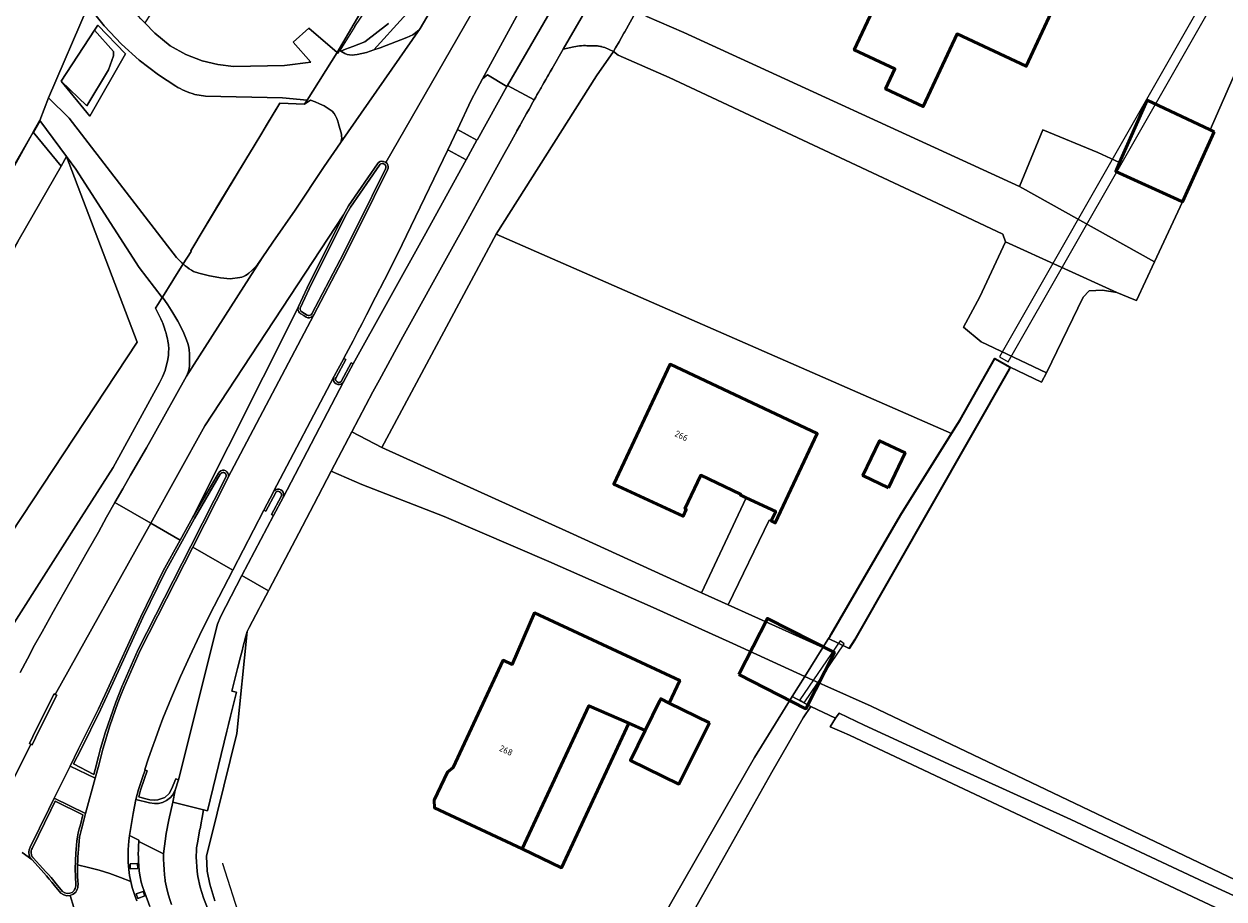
# Model space of a CAD drawing. Header units: metres. Extents: x 113441 to 115918, y 474822 to 477887.
# Tile 20 of 145: x 114869 to 114987, y 475317 to 475403. Entities that reach past the tile are written whole.
import ezdxf
from ezdxf.enums import TextEntityAlignment as Align

# ---------------------------------------------------------------- set-up
doc = ezdxf.new("R2010")
doc.units = ezdxf.units.M
for name, color, linetype, lineweight in [('B-WE-GK-BESCHOEIING-G', 252, 'GK-BESCHOEIING', 35), ('B-WE-GR-GRAS-GV', 252, 'Continuous', 13), ('B-WE-GR-GROENVOORZIENING-GV', 252, 'Continuous', 18), ('B-WE-IE-TERREINAFSCHEIDING_KUNSTMATIG_HEKWERK-G', 252, 'IE-TERREINAFSCHEIDING-KUNSTMATIG', 18), ('B-WE-IE-TERREINAFSCHEIDING_KUNSTMATIG_HEKWERK_RASTER-G', 252, 'IE-TERREINAFSCHEIDING-KUNSTMATIG', 18), ('B-WE-KW-KUNSTWERK_DUIKER-GV', 252, 'Continuous', 18), ('B-WE-OG-BEBOUWING-GV', 7, 'Continuous', 50), ('B-WE-OG-BEBOUWING-T18', 7, 'Continuous', 50), ('B-WE-OG-BEBOUWING_LUIFEL-GV', 7, 'Continuous', 50), ('B-WE-OG-BEBOUWING_OVERBOUWING-GV', 7, 'Continuous', 50), ('B-WE-OG-TERREIN_ERF-GV', 252, 'Continuous', 18), ('B-WE-OG-WATER-GV', 252, 'Continuous', 18), ('B-WE-OG-WATER_SLOOT-GV', 252, 'Continuous', 18), ('B-WE-OG-WEG-GV', 252, 'Continuous', 18), ('B-WE-VH-VERHARDING_ASFALT-GV', 252, 'Continuous', 18), ('B-WE-VH-VERHARDING_BEDRIJFSVLOERPLAAT-GV', 252, 'Continuous', 18), ('B-WE-VH-VERHARDING_BETON-GV', 252, 'Continuous', 18), ('B-WE-VH-VERHARDING_BETONSTRAATSTEEN-GV', 252, 'Continuous', 18), ('B-WE-VH-VERHARDING_GESLOTEN-GV', 252, 'Continuous', 18), ('B-WE-VH-VERHARDING_TEGEL-GV', 252, 'Continuous', 18)]:
    doc.layers.add(name, color=color, linetype=linetype, lineweight=lineweight)
doc.styles.add('NLCS-ISO-ANNOTATIEF-T18', font='NLCS-ISO.ttf', dxfattribs={"height": 1.8})
doc.linetypes.add('GK-BESCHOEIING', pattern='A,30,-5,[1,NLCS.SHX,S=1,R=0,X=0,Y=0],-5', length=40)
doc.linetypes.add('IE-TERREINAFSCHEIDING-KUNSTMATIG', pattern='A,4,[82,NLCS.SHX,S=0.75,R=90,X=0,Y=0],4,-2', length=10)

msp = doc.modelspace()

# ---------------------------------------------------------------- linework, layer by layer
at = {"layer": 'B-WE-GK-BESCHOEIING-G', "ltscale": 0.5, "flags": 128}
for points in [[(114870.412, 475393.277), (114869.748, 475392.128)], [(114947.936, 475342.378), (114948.085, 475342.618), (114948.214, 475342.839), (114954.998, 475354.508), (114960.021, 475362.504), (114960.881, 475363.873), (114964.282, 475369.879), (114965.78, 475369.029), (114965.676, 475368.846), (114950.505, 475342.193), (114949.976, 475341.398)]]:
    msp.add_lwpolyline(points, dxfattribs=at)
at = {"layer": 'B-WE-GR-GRAS-GV'}
for points in [[(114914.819, 475425.884), (114914.063, 475429.997), (114907.617, 475436.86), (114903.633, 475441.405), (114903.154, 475441.783), (114902.72, 475442.27), (114901.141, 475440.201), (114899.804, 475431.084), (114891.48, 475421.584), (114889.198, 475418.979), (114889.035, 475415.447), (114881.846, 475404.578), (114880.718, 475402.872), (114881.705, 475401.863), (114883.23, 475400.62), (114884.747, 475399.763), (114886.37, 475399.13), (114887.893, 475398.769), (114889.45, 475398.6), (114894.454, 475398.671), (114897.064, 475399.017), (114895.324, 475400.995), (114896.855, 475402.367), (114899.651, 475399.956)], [(114875.333, 475393.718), (114872.517, 475397.137), (114875.789, 475402.15), (114876.119, 475402.655), (114878.819, 475399.818)], [(114965.331, 475381.37), (114965.064, 475382.108), (114957.504, 475385.683), (114932.264, 475397.492), (114927.247, 475399.716), (114926.807, 475400.061), (114925.144, 475397.666), (114915.276, 475382.125), (114960.021, 475362.504), (114960.881, 475363.873), (114964.282, 475369.879), (114965.78, 475369.029), (114968.864, 475367.58), (114969.352, 475368.469), (114962.935, 475371.529), (114961.207, 475372.955), (114962.812, 475375.966)], [(114879.968, 475371.505), (114873.032, 475389.74), (114872.496, 475388.805), (114868.377, 475381.621), (114860.214, 475366.401), (114849.843, 475347.495), (114848.345, 475344.765), (114847.303, 475342.589), (114844.391, 475337.902), (114848.747, 475338.777), (114854.149, 475340.206), (114859.031, 475341.999), (114861.363, 475343.161), (114866.577, 475351.177)]]:
    msp.add_lwpolyline(points, close=True, dxfattribs=at)
for points in [[(114883.766, 475396.668), (114882.06, 475397.78), (114880.177, 475399.198), (114878.43, 475400.78), (114876.738, 475402.597), (114875.164, 475404.557), (114871.265, 475395.508), (114873.282, 475393.518), (114883.847, 475379.827)], [(114884.508, 475379.192), (114885.275, 475380.419), (114885.24, 475380.481), (114885.434, 475380.802), (114887.295, 475383.881), (114888.215, 475385.405), (114891.465, 475390.782), (114892.222, 475392.035), (114892.703, 475392.831), (114894.005, 475394.985), (114896.434, 475394.894), (114896.683, 475395.285)], [(114896.683, 475395.285), (114894.259, 475395.5), (114886.687, 475395.66), (114885.63, 475395.85)], [(115021.873, 475299.028), (114950.007, 475332.879), (114949.249, 475333.2), (114948.088, 475333.691), (114948.624, 475334.536), (114946.184, 475335.699), (114945.437, 475334.577), (114942.356, 475329.252), (114935.586, 475317.182), (114931.146, 475309.38), (114949.954, 475300.584), (115054.552, 475253.103)]]:
    msp.add_lwpolyline(points, dxfattribs=at)
for points in [[(114885.63, 475395.85, -0.0739238), (114883.766, 475396.668)], [(114883.847, 475379.827, 0.0416499), (114884.508, 475379.192)]]:
    msp.add_lwpolyline(points, format="xyb", dxfattribs=at)
at = {"layer": 'B-WE-GR-GROENVOORZIENING-GV'}
for points in [[(114914.819, 475425.884), (114899.651, 475399.956), (114899.736, 475399.903), (114899.879, 475400.172), (114899.897, 475400.161), (114899.933, 475400.139), (114899.991, 475400.105), (114900.453, 475400.282), (114901.165, 475400.555), (114902.354, 475401.012), (114904.683, 475402.827)], [(114882.171, 475367.502), (114882.478, 475368.097), (114882.724, 475368.719), (114882.993, 475369.796), (114883.047, 475370.205), (114883.067, 475370.443), (114883.082, 475370.92), (114883.055, 475371.167), (114883.045, 475371.251), (114882.996, 475371.579), (114882.946, 475371.844), (114882.935, 475371.903), (114882.934, 475371.907), (114882.86, 475372.229), (114882.795, 475372.472), (114882.774, 475372.549), (114882.773, 475372.552), (114882.742, 475372.654), (114882.675, 475372.867), (114882.565, 475373.18), (114882.496, 475373.356), (114882.442, 475373.489), (114882.309, 475373.793), (114882.006, 475374.385), (114881.782, 475374.83), (114882.079, 475375.305), (114882.441, 475375.884), (114880.189, 475378.827), (114873.958, 475388.489), (114873.032, 475389.74), (114879.968, 475371.505), (114866.577, 475351.177)], [(114857.342, 475334.314), (114859.964, 475335.242), (114862.337, 475336.684), (114864.663, 475339.18), (114864.886, 475339.424), (114865.099, 475339.674), (114865.101, 475339.677), (114865.103, 475339.679), (114865.307, 475339.936), (114865.503, 475340.203), (114865.689, 475340.477), (114866.032, 475341.044), (114872.873, 475351.743), (114873.96, 475353.442), (114877.619, 475359.165), (114882.171, 475367.502)], [(114887.604, 475316.578), (114887.127, 475318.225), (114886.871, 475319.519), (114886.783, 475320.979), (114887.857, 475325.192), (114889.778, 475333.043), (114890.775, 475343.063), (114890.691, 475342.734), (114890.656, 475342.595), (114890.373, 475341.483), (114890.322, 475341.283), (114890.139, 475340.565), (114889.846, 475339.413), (114889.284, 475337.203), (114889.744, 475337.109), (114889.168, 475334.755), (114888.968, 475333.936), (114888.807, 475333.28), (114886.886, 475325.43), (114886.511, 475325.523), (114886.503, 475325.525), (114886.44, 475325.184), (114886.397, 475324.951), (114886.332, 475324.618), (114886.296, 475324.431), (114886.154, 475323.681), (114886.148, 475323.65), (114886.007, 475322.869), (114885.933, 475322.454), (114885.823, 475321.811), (114885.799, 475321.446), (114885.786, 475321.045), (114885.785, 475320.919), (114885.873, 475319.459), (114885.941, 475318.99), (114886.174, 475317.92), (114886.509, 475316.876), (114886.899, 475315.869)]]:
    msp.add_lwpolyline(points, dxfattribs=at)
msp.add_lwpolyline([(114903.141, 475366.627), (114901.075, 475362.689), (114904.023, 475361.136), (114915.276, 475382.125), (114925.144, 475397.666), (114926.807, 475400.061), (114925.95, 475400.454), (114925.791, 475400.496), (114925.668, 475400.529), (114925.616, 475400.54), (114925.525, 475400.559), (114925.382, 475400.584), (114925.318, 475400.592), (114925.237, 475400.604), (114924.915, 475400.629), (114924.753, 475400.632), (114924.591, 475400.629), (114924.43, 475400.619), (114924.228, 475400.629), (114924.162, 475400.632), (114924.045, 475400.637), (114923.852, 475400.636), (114923.66, 475400.627), (114923.468, 475400.611), (114923.276, 475400.588), (114923.086, 475400.557), (114922.897, 475400.52), (114921.863, 475400.3), (114920.774, 475398.403), (114920.572, 475398.05), (114920.405, 475397.76), (114920.312, 475397.598), (114920.143, 475397.304), (114919.951, 475396.969), (114919.836, 475396.768), (114919.709, 475396.547), (114919.678, 475396.494), (114919.612, 475396.378), (114919.604, 475396.364), (114919.514, 475396.208), (114919.499, 475396.181), (114919.449, 475396.094), (114919.445, 475396.086), (114919.376, 475395.967), (114919.336, 475395.898), (114919.274, 475395.79), (114919.237, 475395.724), (114919.159, 475395.589), (114918.999, 475395.31), (114918.865, 475395.067), (114918.5, 475394.41), (114918.264, 475393.983), (114917.702, 475392.969), (114917.612, 475392.806), (114917.305, 475392.253), (114917.294, 475392.234), (114916.431, 475390.676), (114916.186, 475390.234), (114915.863, 475389.65), (114913.398, 475385.203), (114912.309, 475383.237), (114910.871, 475380.642), (114906.095, 475372.023), (114903.792, 475367.782)], close=True, dxfattribs=at)
at = {"layer": 'B-WE-IE-TERREINAFSCHEIDING_KUNSTMATIG_HEKWERK-G'}
for points in [[(114901.375, 475402.524), (114902.561, 475404.257)], [(114923.59, 475298.289), (114890.139, 475314.792), (114888.39, 475320.216), (114888.393, 475320.301)]]:
    msp.add_lwpolyline(points, dxfattribs=at)
at = {"layer": 'B-WE-IE-TERREINAFSCHEIDING_KUNSTMATIG_HEKWERK_RASTER-G'}
for points in [[(114901.375, 475402.524), (114899.897, 475400.161)], [(114896.434, 475394.894), (114894.005, 475394.985), (114885.221, 475380.45)]]:
    msp.add_lwpolyline(points, dxfattribs=at)
at = {"layer": 'B-WE-KW-KUNSTWERK_DUIKER-GV'}
for points in [[(114994.906, 475420.852), (114994.038, 475421.348), (114964.733, 475370.048), (114965.601, 475369.552)], [(114949.489, 475341.859), (114949.076, 475342.141), (114945.12, 475336.341), (114945.533, 475336.059)]]:
    msp.add_lwpolyline(points, close=True, dxfattribs=at)
at = {"layer": 'B-WE-OG-BEBOUWING-GV'}
for points in [[(114955.719, 475411.462), (114950.465, 475400.219), (114954.463, 475398.351), (114953.538, 475396.38), (114957.233, 475394.643), (114960.573, 475401.791), (114967.367, 475398.615), (114970.063, 475404.385), (114963.259, 475407.564), (114963.402, 475407.872)], [(114985.854, 475392.162), (114985.443, 475392.357), (114979.253, 475395.287), (114976.547, 475389.143), (114976.165, 475388.275), (114982.23, 475385.53), (114982.734, 475385.302)], [(114939.851, 475356.209), (114942.741, 475354.842), (114942.308, 475353.923), (114942.696, 475353.739), (114946.832, 475362.512), (114932.369, 475369.331), (114926.816, 475357.555), (114933.642, 475354.384), (114933.958, 475355.052), (114933.822, 475355.12), (114935.384, 475358.419), (114939.291, 475356.572), (114939.254, 475356.491)], [(114953.828, 475357.181), (114955.468, 475360.609), (114952.96, 475361.809), (114951.32, 475358.381)], [(114924.388, 475335.764), (114928.293, 475334.047), (114929.912, 475333.335), (114931.355, 475336.266), (114931.444, 475336.446), (114932.281, 475336.034), (114933.304, 475338.26), (114919.045, 475344.893), (114916.835, 475339.834), (114915.97, 475340.238), (114911.049, 475329.706), (114910.467, 475329.239), (114909.184, 475326.493), (114909.198, 475325.746), (114917.823, 475321.714)], [(114936.223, 475334.097), (114932.281, 475336.034), (114931.444, 475336.446), (114931.355, 475336.266), (114929.912, 475333.335), (114928.464, 475330.394), (114933.207, 475328.063)]]:
    msp.add_lwpolyline(points, close=True, dxfattribs=at)
at = {"layer": 'B-WE-OG-BEBOUWING_LUIFEL-GV'}
msp.add_lwpolyline([(114928.293, 475334.047), (114924.388, 475335.764), (114917.823, 475321.714), (114921.683, 475319.843)], close=True, dxfattribs=at)
at = {"layer": 'B-WE-OG-BEBOUWING_OVERBOUWING-GV'}
msp.add_lwpolyline([(114939.12, 475338.821), (114945.72, 475335.476), (114948.523, 475341.006), (114941.923, 475344.352)], close=True, dxfattribs=at)
at = {"layer": 'B-WE-OG-TERREIN_ERF-GV'}
for points in [[(114835.91, 475462.994), (114848.217, 475441.113), (114824.531, 475427.883), (114808.132, 475418.682), (114822.56, 475392.6), (114832.99, 475375), (114834.306, 475371.988), (114834.766, 475371.17), (114847.181, 475353.066), (114869.748, 475392.128), (114872.496, 475388.805), (114873.032, 475389.74), (114870.412, 475393.277), (114871.265, 475395.508), (114875.164, 475404.557)], [(114930.064, 475403.504), (114933.7, 475401.937), (114966.7, 475386.8), (114968.993, 475392.359), (114974.42, 475390.12), (114976.547, 475389.143), (114979.253, 475395.287), (114985.443, 475392.357), (114989.596, 475401.818)], [(114989.596, 475401.818), (114985.443, 475392.357), (114985.854, 475392.162), (114982.734, 475385.302), (114979.978, 475379.392), (114978.199, 475375.578), (114977.934, 475375.687), (114976.271, 475376.368), (114974.867, 475376.606), (114973.549, 475376.529), (114972.965, 475375.933), (114969.352, 475368.469), (114968.864, 475367.58), (114965.78, 475369.029), (114965.676, 475368.846), (114950.505, 475342.193), (114949.976, 475341.398), (114947.936, 475342.378), (114947.38, 475341.488), (114945.606, 475338.644), (114946.388, 475338.282), (114947.558, 475337.763), (114952.14, 475335.73), (115000.06, 475312.86)], [(114922.749, 475299.303), (114932.804, 475316.985), (114940.646, 475330.693), (114944.376, 475336.672), (114945.606, 475338.644), (114938.54, 475341.885), (114930.691, 475345.425), (114920.438, 475349.933), (114910.15, 475354.36), (114902.058, 475357.51), (114899.05, 475358.827), (114897.332, 475355.551), (114896.974, 475354.868), (114895.866, 475352.712), (114892.951, 475347.187), (114892.884, 475347.061), (114892.071, 475345.52), (114891.96, 475345.308), (114890.977, 475343.445), (114890.775, 475343.063), (114889.778, 475333.043), (114887.857, 475325.192), (114886.783, 475320.979), (114886.871, 475319.519), (114887.127, 475318.225), (114887.604, 475316.578)]]:
    msp.add_lwpolyline(points, dxfattribs=at)
for points in [[(114955.719, 475411.462), (114963.402, 475407.872), (114963.259, 475407.564), (114970.063, 475404.385), (114967.367, 475398.615), (114960.573, 475401.791), (114957.233, 475394.643), (114953.538, 475396.38), (114954.463, 475398.351), (114950.465, 475400.219)], [(114932.369, 475369.331), (114946.832, 475362.512), (114942.696, 475353.739), (114942.308, 475353.923), (114942.09, 475354.01), (114938.055, 475345.688), (114947.38, 475341.488), (114947.936, 475342.378), (114948.085, 475342.618), (114948.214, 475342.839), (114954.998, 475354.508), (114960.021, 475362.504), (114915.276, 475382.125), (114904.023, 475361.136), (114922.46, 475352.78), (114935.453, 475346.861), (114939.851, 475356.209), (114939.254, 475356.491), (114939.291, 475356.572), (114935.384, 475358.419), (114933.822, 475355.12), (114933.958, 475355.052), (114933.642, 475354.384), (114926.816, 475357.555)], [(114901.075, 475362.689), (114899.05, 475358.827), (114902.058, 475357.51), (114910.15, 475354.36), (114920.438, 475349.933), (114930.691, 475345.425), (114938.54, 475341.885), (114945.606, 475338.644), (114947.38, 475341.488), (114938.055, 475345.688), (114935.453, 475346.861), (114922.46, 475352.78), (114904.023, 475361.136)], [(114953.828, 475357.181), (114951.32, 475358.381), (114952.96, 475361.809), (114955.468, 475360.609)], [(114942.09, 475354.01), (114942.308, 475353.923), (114942.741, 475354.842), (114939.851, 475356.209), (114935.453, 475346.861), (114938.055, 475345.688)], [(114917.823, 475321.714), (114909.198, 475325.746), (114909.184, 475326.493), (114910.467, 475329.239), (114911.049, 475329.706), (114915.97, 475340.238), (114916.835, 475339.834), (114919.045, 475344.893), (114933.304, 475338.26), (114932.281, 475336.034), (114936.223, 475334.097), (114933.207, 475328.063), (114928.464, 475330.394), (114929.912, 475333.335), (114928.293, 475334.047), (114924.388, 475335.764)]]:
    msp.add_lwpolyline(points, close=True, dxfattribs=at)
at = {"layer": 'B-WE-OG-WATER-GV'}
for points in [[(114877.17, 475398.26), (114877.65, 475399.63), (114877.66, 475400.06), (114875.789, 475402.15), (114872.517, 475397.137), (114875.03, 475394.71)], [(114868.377, 475381.621), (114872.496, 475388.805), (114869.748, 475392.128), (114860.92, 475376.236), (114849.256, 475354.741), (114847.777, 475352.292), (114846.587, 475350.605), (114849.046, 475348.18), (114864.581, 475375)], [(114965.676, 475368.846), (114965.78, 475369.029), (114964.282, 475369.879), (114960.881, 475363.873), (114960.021, 475362.504), (114954.998, 475354.508), (114948.214, 475342.839), (114948.085, 475342.618), (114947.936, 475342.378), (114949.976, 475341.398), (114950.505, 475342.193)], [(114946.184, 475335.699), (114944.376, 475336.672), (114940.646, 475330.693), (114932.804, 475316.985), (114922.749, 475299.303), (114922.557, 475298.965), (114924.701, 475298.055), (114924.778, 475298.191), (114927.925, 475303.72), (114931.146, 475309.38), (114935.586, 475317.182), (114942.356, 475329.252), (114945.437, 475334.577)], [(115022.385, 475300.062), (115022.214, 475300.811), (115014.144, 475304.753), (115004.116, 475309.384), (114992.739, 475314.808), (114984.907, 475318.432), (114971.757, 475324.597), (114960.116, 475329.862), (114951.437, 475333.858), (114948.977, 475335.022), (114948.624, 475334.536), (114948.088, 475333.691), (114949.249, 475333.2), (114950.007, 475332.879), (115021.873, 475299.028)]]:
    msp.add_lwpolyline(points, close=True, dxfattribs=at)
at = {"layer": 'B-WE-OG-WATER_SLOOT-GV'}
for points in [[(114875.789, 475402.15), (114877.66, 475400.06), (114877.65, 475399.63), (114877.17, 475398.26), (114875.03, 475394.71), (114872.517, 475397.137), (114875.333, 475393.718), (114878.819, 475399.818), (114876.119, 475402.655)], [(114860.92, 475376.236), (114869.748, 475392.128), (114847.181, 475353.066), (114845.859, 475351.323), (114846.587, 475350.605), (114847.777, 475352.292), (114849.256, 475354.741)], [(114952.14, 475335.73), (114947.558, 475337.763), (114946.388, 475338.282), (114945.606, 475338.644), (114944.376, 475336.672), (114946.184, 475335.699), (114948.624, 475334.536), (114948.977, 475335.022), (114951.437, 475333.858), (114960.116, 475329.862), (114971.757, 475324.597), (114984.907, 475318.432), (114992.739, 475314.808), (115004.116, 475309.384), (115014.144, 475304.753), (115022.214, 475300.811), (115022.385, 475300.062), (115021.873, 475299.028), (115022.321, 475298.817), (115023.744, 475301.767), (115000.06, 475312.86)]]:
    msp.add_lwpolyline(points, close=True, dxfattribs=at)
at = {"layer": 'B-WE-OG-WEG-GV'}
for points in [[(114910.845, 475407.579), (114909.08, 475406.68), (114903.257, 475400.218), (114903.863, 475400.421), (114906.501, 475401.426), (114906.794, 475401.555), (114907.072, 475401.712), (114907.333, 475401.896), (114907.575, 475402.106), (114907.794, 475402.338), (114908.773, 475403.98), (114909.826, 475405.837)], [(114916.304, 475396.606), (114914.399, 475397.756), (114913.937, 475397.382), (114912.823, 475395.263), (114911.48, 475392.382), (114913.376, 475391.333), (114913.425, 475391.426)], [(114884.508, 475379.192), (114884.526, 475379.177), (114884.711, 475379.01), (114884.904, 475378.852), (114885.104, 475378.703), (114885.311, 475378.563), (114885.524, 475378.434), (114886.044, 475378.273), (114886.57, 475378.132), (114887.101, 475378.011), (114887.636, 475377.911), (114888.174, 475377.831), (114889.131, 475377.704), (114890.066, 475377.84), (114890.258, 475377.893), (114890.445, 475377.963), (114890.624, 475378.049), (114890.796, 475378.15), (114890.958, 475378.266), (114891.254, 475378.536), (114891.534, 475378.822), (114891.797, 475379.124), (114892.042, 475379.441), (114892.268, 475379.772), (114893.3, 475381.309), (114895.507, 475384.477), (114898.348, 475388.767), (114899.956, 475391.083), (114900.022, 475391.243), (114900.065, 475391.411), (114900.085, 475391.584), (114900.079, 475391.757), (114900.05, 475391.928), (114899.781, 475392.947), (114899.705, 475393.219), (114899.604, 475393.483), (114899.478, 475393.737), (114899.329, 475393.977), (114899.158, 475394.202), (114898.76, 475394.473), (114898.343, 475394.716), (114897.911, 475394.93), (114897.465, 475395.113), (114897.008, 475395.265), (114896.434, 475394.894), (114894.005, 475394.985), (114892.703, 475392.831), (114892.222, 475392.035), (114891.465, 475390.782), (114888.215, 475385.405), (114887.295, 475383.881), (114885.434, 475380.802), (114885.24, 475380.481), (114885.275, 475380.419)], [(114912.32, 475389.423), (114910.509, 475390.385), (114906.874, 475382.851), (114906.027, 475381.107), (114905.168, 475379.369), (114904.299, 475377.636), (114903.418, 475375.909), (114902.527, 475374.187), (114902.091, 475373.33), (114901.648, 475372.477), (114901.199, 475371.627), (114900.743, 475370.781), (114900.281, 475369.938), (114900.286, 475369.906), (114900.485, 475369.787), (114899.527, 475368.03), (114899.489, 475367.935), (114899.482, 475367.832), (114899.508, 475367.733), (114899.563, 475367.647), (114899.643, 475367.582), (114899.737, 475367.544), (114899.838, 475367.538), (114899.935, 475367.566), (114900.018, 475367.623), (114900.078, 475367.705), (114901.012, 475369.455), (114901.206, 475369.351), (114908.183, 475381.92)], [(114893.369, 475354.459), (114893.175, 475354.563), (114894.13, 475356.34), (114894.158, 475356.441), (114894.156, 475356.546), (114894.123, 475356.645), (114894.064, 475356.732), (114893.982, 475356.797), (114893.89, 475356.834), (114893.792, 475356.837), (114893.698, 475356.808), (114893.619, 475356.749), (114893.564, 475356.667), (114892.634, 475354.878), (114892.435, 475354.969), (114889.375, 475349.077), (114887.082, 475344.661), (114886.094, 475342.666), (114885.143, 475340.653), (114884.229, 475338.623), (114883.353, 475336.576), (114882.515, 475334.513), (114882.135, 475333.52), (114881.767, 475332.523), (114881.41, 475331.522), (114881.064, 475330.517), (114880.73, 475329.508), (114880.749, 475329.455), (114880.957, 475329.384), (114880.703, 475328.622), (114880.318, 475327.47), (114880.146, 475326.82), (114880.714, 475326.659), (114881.209, 475326.53), (114881.633, 475326.486), (114882.017, 475326.53), (114882.71, 475326.761), (114883.128, 475327.133), (114883.354, 475327.576), (114883.777, 475328.589), (114884.033, 475328.489), (114887.873, 475343.781), (114888.163, 475344.506), (114890.281, 475348.556)]]:
    msp.add_lwpolyline(points, close=True, dxfattribs=at)
for points in [[(114904.683, 475402.827), (114902.354, 475401.012), (114901.165, 475400.555), (114900.453, 475400.282), (114899.991, 475400.105), (114900.383, 475399.868), (114900.614, 475399.778), (114900.856, 475399.723), (114901.103, 475399.705), (114901.35, 475399.724), (114901.592, 475399.78), (114902.533, 475399.975), (114903.257, 475400.218), (114909.08, 475406.68)], [(114868.476, 475339.033), (114869.184, 475340.37), (114869.901, 475341.703), (114870.627, 475343.03), (114871.727, 475344.994), (114872.83, 475346.957), (114873.937, 475348.917), (114875.047, 475350.876), (114876.161, 475352.832), (114876.976, 475354.282), (114877.795, 475355.73), (114878.562, 475357.079), (114879.332, 475358.426), (114880.105, 475359.771), (114880.882, 475361.114), (114881.661, 475362.456), (114884.819, 475368.142), (114884.938, 475368.389), (114885.03, 475368.647), (114885.093, 475368.914), (114885.127, 475369.186), (114885.132, 475369.46), (114885.133, 475369.772), (114885.127, 475370.084), (114885.115, 475370.396), (114885.096, 475370.708), (114885.07, 475371.019), (114884.948, 475371.365), (114884.82, 475371.71), (114884.688, 475372.052), (114884.552, 475372.393), (114884.41, 475372.732), (114883.967, 475373.56), (114883.49, 475374.37), (114882.979, 475375.158), (114882.452, 475375.902), (114882.441, 475375.884), (114882.079, 475375.305), (114881.782, 475374.83), (114882.006, 475374.385), (114882.309, 475373.793), (114882.442, 475373.489), (114882.496, 475373.356), (114882.565, 475373.18), (114882.675, 475372.867), (114882.742, 475372.654), (114882.773, 475372.552), (114882.774, 475372.549), (114882.795, 475372.472), (114882.86, 475372.229), (114882.934, 475371.907), (114882.935, 475371.903), (114882.946, 475371.844), (114882.996, 475371.579), (114883.045, 475371.251), (114883.055, 475371.167), (114883.082, 475370.92), (114883.067, 475370.443), (114883.047, 475370.205), (114882.993, 475369.796), (114882.724, 475368.719), (114882.478, 475368.097), (114882.171, 475367.502), (114877.619, 475359.165), (114873.96, 475353.442), (114872.873, 475351.743), (114866.032, 475341.044)], [(114883.339, 475316.247), (114883.165, 475316.807), (114883.007, 475317.373), (114882.865, 475317.942), (114882.74, 475318.516), (114882.731, 475318.563), (114882.721, 475318.611), (114882.672, 475319.133), (114882.632, 475319.655), (114882.602, 475320.178), (114882.581, 475320.702), (114882.569, 475321.226), (114880.128, 475322.434), (114880.111, 475321.999), (114880.095, 475321.612), (114880.089, 475321.224), (114880.094, 475320.837), (114880.094, 475320.828), (114880.11, 475320.45), (114880.136, 475320.063), (114880.183, 475319.51), (114880.266, 475318.962), (114880.384, 475318.42), (114880.537, 475317.887), (114880.724, 475317.365), (114881.235, 475316.025)]]:
    msp.add_lwpolyline(points, dxfattribs=at)
at = {"layer": 'B-WE-VH-VERHARDING_ASFALT-GV'}
for points in [[(114908.773, 475403.98), (114907.794, 475402.338), (114899.956, 475391.083), (114898.348, 475388.767), (114895.507, 475384.477), (114893.3, 475381.309), (114892.268, 475379.772), (114884.819, 475368.142), (114881.661, 475362.456), (114880.882, 475361.114), (114880.105, 475359.771), (114879.332, 475358.426), (114878.562, 475357.079), (114877.795, 475355.73), (114881.313, 475353.709), (114886.632, 475363.261), (114900.249, 475384.022), (114900.756, 475384.893), (114903.601, 475389.015), (114903.713, 475389.147), (114903.86, 475389.237), (114904.029, 475389.277), (114904.201, 475389.263), (114904.36, 475389.195), (114904.387, 475389.179), (114904.413, 475389.162), (114933.221, 475439.215)], [(114933.221, 475439.215), (114904.413, 475389.162), (114904.537, 475389.041), (114904.613, 475388.903), (114904.647, 475388.749), (114904.637, 475388.591), (114904.582, 475388.443), (114901.935, 475383.065), (114900.132, 475379.486), (114897.341, 475374.178), (114888.898, 475358.152), (114888.885, 475358.126), (114885.436, 475351.34), (114889.375, 475349.077), (114892.435, 475354.969), (114893.37, 475356.772), (114893.388, 475356.805), (114899.312, 475368.093), (114899.324, 475368.116), (114899.336, 475368.138), (114900.286, 475369.906), (114900.281, 475369.938), (114900.743, 475370.781), (114901.199, 475371.627), (114901.648, 475372.477), (114902.091, 475373.33), (114902.527, 475374.187), (114903.418, 475375.909), (114904.299, 475377.636), (114905.168, 475379.369), (114906.027, 475381.107), (114906.874, 475382.851), (114910.509, 475390.385), (114911.48, 475392.382), (114912.823, 475395.263), (114913.937, 475397.382), (114924.353, 475416.491)], [(114924.46, 475410.719), (114916.365, 475396.716), (114918.999, 475395.31), (114919.159, 475395.589), (114919.237, 475395.724), (114919.274, 475395.79), (114919.336, 475395.898), (114919.376, 475395.967), (114919.445, 475396.086), (114919.449, 475396.094), (114919.499, 475396.181), (114919.514, 475396.208), (114919.604, 475396.364), (114919.612, 475396.378), (114919.678, 475396.494), (114919.709, 475396.547), (114919.836, 475396.768), (114919.951, 475396.969), (114920.143, 475397.304), (114920.312, 475397.598), (114920.405, 475397.76), (114920.572, 475398.05), (114920.774, 475398.403), (114921.863, 475400.3), (114925.97, 475407.43)], [(114925.97, 475407.43), (114921.863, 475400.3), (114922.897, 475400.52), (114923.086, 475400.557), (114923.276, 475400.588), (114923.468, 475400.611), (114923.66, 475400.627), (114923.852, 475400.636), (114924.045, 475400.637), (114924.162, 475400.632), (114924.228, 475400.629), (114924.43, 475400.619), (114924.591, 475400.629), (114924.753, 475400.632), (114924.915, 475400.629), (114925.237, 475400.604), (114925.318, 475400.592), (114925.382, 475400.584), (114925.525, 475400.559), (114925.616, 475400.54), (114925.668, 475400.529), (114925.791, 475400.496), (114925.95, 475400.454), (114926.807, 475400.061), (114927.01, 475400.422), (114927.341, 475401.011), (114927.826, 475401.873), (114927.9, 475402.003), (114928.968, 475403.904)], [(114867.842, 475328.623), (114869.516, 475331.975), (114869.404, 475332.066), (114870.058, 475333.42), (114871.807, 475336.924), (114871.931, 475336.862), (114881.313, 475353.709), (114877.795, 475355.73), (114876.976, 475354.282), (114876.161, 475352.832), (114875.047, 475350.876), (114873.937, 475348.917), (114872.83, 475346.957), (114871.727, 475344.994), (114870.627, 475343.03), (114869.901, 475341.703), (114869.184, 475340.37), (114868.476, 475339.033)], [(114868.681, 475321.349), (114869.61, 475320.66), (114869.541, 475320.731), (114869.482, 475320.811), (114869.434, 475320.898), (114869.398, 475320.99), (114869.374, 475321.086), (114869.354, 475321.162), (114869.34, 475321.239), (114869.331, 475321.318), (114869.33, 475321.396), (114869.334, 475321.475), (114869.345, 475321.553), (114869.361, 475321.63), (114869.384, 475321.706), (114869.413, 475321.779), (114869.447, 475321.85), (114871.303, 475325.609), (114871.831, 475326.678), (114873.379, 475329.821), (114874.226, 475331.535), (114876.164, 475335.456), (114877.02, 475337.293), (114880.329, 475344.517), (114882.534, 475349.033), (114884.2, 475352.05), (114881.313, 475353.709), (114871.931, 475336.862), (114872.075, 475336.79), (114870.327, 475333.288), (114869.663, 475331.919), (114869.516, 475331.975), (114867.842, 475328.623)], [(114873.746, 475315.922), (114873.393, 475317.119), (114873.072, 475317.094), (114872.76, 475317.17), (114872.487, 475317.338), (114871.856, 475318.114), (114871.601, 475318.424), (114871.343, 475318.732), (114871.081, 475319.037), (114870.816, 475319.338), (114870.547, 475319.637), (114869.61, 475320.66), (114868.681, 475321.349)], [(114879.929, 475316.604), (114879.783, 475317.025), (114879.677, 475317.31), (114879.579, 475317.599), (114879.491, 475317.89), (114879.412, 475318.184), (114879.343, 475318.481), (114878.326, 475318.892), (114877.293, 475319.263), (114876.247, 475319.591), (114875.188, 475319.877), (114874.118, 475320.121), (114874.113, 475319.735), (114874.115, 475319.349), (114874.124, 475318.964), (114874.139, 475318.578), (114874.162, 475318.193), (114874.156, 475318.035), (114874.13, 475317.879), (114874.083, 475317.727), (114874.018, 475317.583), (114873.934, 475317.449), (114873.689, 475317.241), (114873.393, 475317.119), (114873.746, 475315.922)]]:
    msp.add_lwpolyline(points, dxfattribs=at)
for points in [[(114924.46, 475410.719), (114923.906, 475411.087), (114923.708, 475411.355), (114923.542, 475411.644), (114923.411, 475411.949), (114923.315, 475412.268), (114923.256, 475412.596), (114923.027, 475413.959), (114924.353, 475416.491), (114913.937, 475397.382), (114914.399, 475397.756), (114916.304, 475396.606), (114916.365, 475396.716)], [(114896.683, 475395.285), (114896.434, 475394.894), (114897.008, 475395.265), (114897.465, 475395.113), (114897.911, 475394.93), (114898.343, 475394.716), (114898.76, 475394.473), (114899.158, 475394.202), (114899.329, 475393.977), (114899.478, 475393.737), (114899.604, 475393.483), (114899.705, 475393.219), (114899.781, 475392.947), (114900.05, 475391.928), (114900.079, 475391.757), (114900.085, 475391.584), (114900.065, 475391.411), (114900.022, 475391.243), (114899.956, 475391.083), (114907.794, 475402.338), (114907.575, 475402.106), (114907.333, 475401.896), (114907.072, 475401.712), (114906.794, 475401.555), (114906.501, 475401.426), (114903.863, 475400.421), (114903.257, 475400.218), (114902.533, 475399.975), (114901.592, 475399.78), (114901.35, 475399.724), (114901.103, 475399.705), (114900.856, 475399.723), (114900.614, 475399.778), (114900.383, 475399.868), (114899.991, 475400.105), (114899.933, 475400.139), (114899.897, 475400.161), (114899.879, 475400.172), (114899.736, 475399.903), (114899.651, 475399.956)], [(114913.376, 475391.333), (114911.48, 475392.382), (114910.509, 475390.385), (114912.32, 475389.423)], [(114895.827, 475374.969), (114895.838, 475374.993), (114895.85, 475375.016), (114896.7, 475376.843), (114900.249, 475384.022), (114886.632, 475363.261), (114881.313, 475353.709), (114884.2, 475352.05), (114885.436, 475354.29)], [(114892.268, 475379.772), (114892.042, 475379.441), (114891.797, 475379.124), (114891.534, 475378.822), (114891.254, 475378.536), (114890.958, 475378.266), (114890.796, 475378.15), (114890.624, 475378.049), (114890.445, 475377.963), (114890.258, 475377.893), (114890.066, 475377.84), (114889.131, 475377.704), (114888.174, 475377.831), (114887.636, 475377.911), (114887.101, 475378.011), (114886.57, 475378.132), (114886.044, 475378.273), (114885.524, 475378.434), (114885.311, 475378.563), (114885.104, 475378.703), (114884.904, 475378.852), (114884.711, 475379.01), (114884.526, 475379.177), (114884.508, 475379.192), (114883.592, 475377.726), (114883.492, 475377.565), (114882.452, 475375.902), (114882.979, 475375.158), (114883.49, 475374.37), (114883.967, 475373.56), (114884.41, 475372.732), (114884.552, 475372.393), (114884.688, 475372.052), (114884.82, 475371.71), (114884.948, 475371.365), (114885.07, 475371.019), (114885.096, 475370.708), (114885.115, 475370.396), (114885.127, 475370.084), (114885.133, 475369.772), (114885.132, 475369.46), (114885.127, 475369.186), (114885.093, 475368.914), (114885.03, 475368.647), (114884.938, 475368.389), (114884.819, 475368.142)], [(114897.341, 475374.178), (114897.235, 475374.039), (114897.091, 475373.941), (114896.923, 475373.893), (114896.748, 475373.9), (114896.585, 475373.961), (114896.35, 475374.105), (114896.05, 475374.289), (114896.025, 475374.304), (114896.001, 475374.321), (114895.977, 475374.339), (114895.955, 475374.358), (114895.934, 475374.378), (114895.856, 475374.479), (114895.805, 475374.595), (114895.782, 475374.721), (114895.789, 475374.848), (114895.827, 475374.969), (114885.436, 475354.29), (114887.956, 475358.628), (114888.057, 475358.761), (114888.194, 475358.856), (114888.354, 475358.905), (114888.521, 475358.904), (114888.679, 475358.851), (114888.807, 475358.753), (114888.899, 475358.62), (114888.947, 475358.466), (114888.947, 475358.305), (114888.898, 475358.152)], [(114900.273, 475367.603), (114900.164, 475367.458), (114900.023, 475367.363), (114899.858, 475367.319), (114899.689, 475367.329), (114899.531, 475367.393), (114899.406, 475367.493), (114899.316, 475367.626), (114899.268, 475367.779), (114899.267, 475367.939), (114899.312, 475368.093), (114893.388, 475356.805), (114893.49, 475356.93), (114893.626, 475357.017), (114893.783, 475357.057), (114893.944, 475357.046), (114894.094, 475356.986), (114894.227, 475356.879), (114894.323, 475356.738), (114894.373, 475356.576), (114894.375, 475356.405), (114894.327, 475356.242)], [(114879.222, 475323.02), (114879.569, 475325.187), (114879.849, 475326.557), (114880.107, 475327.532), (114880.501, 475328.713), (114880.749, 475329.455), (114880.73, 475329.508), (114881.064, 475330.517), (114881.41, 475331.522), (114881.767, 475332.523), (114882.135, 475333.52), (114882.515, 475334.513), (114883.353, 475336.576), (114884.229, 475338.623), (114885.143, 475340.653), (114886.094, 475342.666), (114887.082, 475344.661), (114889.375, 475349.077), (114885.436, 475351.34), (114880.28, 475341.196), (114878.657, 475337.533), (114878.364, 475336.791), (114878.081, 475336.045), (114877.809, 475335.295), (114877.549, 475334.542), (114877.299, 475333.784), (114877.052, 475333.023), (114876.819, 475332.258), (114876.599, 475331.488), (114876.394, 475330.715), (114876.359, 475330.576), (114876.202, 475329.938), (114875.838, 475328.636), (114874.905, 475325.18), (114874.611, 475324.005), (114874.566, 475323.859), (114874.494, 475323.623), (114874.398, 475323.234), (114874.325, 475322.841), (114874.274, 475322.444), (114874.246, 475322.045), (114874.207, 475321.661), (114874.174, 475321.277), (114874.149, 475320.892), (114874.13, 475320.507), (114874.118, 475320.121), (114875.188, 475319.877), (114876.247, 475319.591), (114877.293, 475319.263), (114878.326, 475318.892), (114879.343, 475318.481), (114879.283, 475318.78), (114879.233, 475319.08), (114879.192, 475319.381), (114879.161, 475319.684), (114879.139, 475319.988), (114879.108, 475320.396), (114879.092, 475320.805), (114879.092, 475321.215), (114879.096, 475321.321), (114879.107, 475321.624), (114879.138, 475322.032), (114879.16, 475322.475)], [(114874.905, 475325.18), (114875.838, 475328.636), (114873.379, 475329.821), (114871.831, 475326.678)]]:
    msp.add_lwpolyline(points, close=True, dxfattribs=at)
at = {"layer": 'B-WE-VH-VERHARDING_BEDRIJFSVLOERPLAAT-GV'}
for points in [[(114904.413, 475389.162), (114904.387, 475389.179), (114904.36, 475389.195), (114904.201, 475389.263), (114904.029, 475389.277), (114903.86, 475389.237), (114903.713, 475389.147), (114903.601, 475389.015), (114900.756, 475384.893), (114900.249, 475384.022), (114896.7, 475376.843), (114895.85, 475375.016), (114895.838, 475374.993), (114895.827, 475374.969), (114895.789, 475374.848), (114895.782, 475374.721), (114895.805, 475374.595), (114895.856, 475374.479), (114895.934, 475374.378), (114895.955, 475374.358), (114895.977, 475374.339), (114896.001, 475374.321), (114896.025, 475374.304), (114896.05, 475374.289), (114896.35, 475374.105), (114896.585, 475373.961), (114896.748, 475373.9), (114896.923, 475373.893), (114897.091, 475373.941), (114897.235, 475374.039), (114897.341, 475374.178), (114900.132, 475379.486), (114901.935, 475383.065), (114904.582, 475388.443), (114904.637, 475388.591), (114904.647, 475388.749), (114904.613, 475388.903), (114904.537, 475389.041)], [(114896.162, 475374.478), (114896.136, 475374.494), (114896.112, 475374.513), (114896.089, 475374.534), (114896.069, 475374.557), (114896.051, 475374.582), (114896.02, 475374.644), (114896.003, 475374.712), (114896.002, 475374.782), (114896.016, 475374.85), (114896.045, 475374.914), (114896.898, 475376.748), (114900.443, 475383.918), (114900.942, 475384.775), (114903.786, 475388.896), (114903.853, 475388.978), (114903.943, 475389.034), (114904.047, 475389.058), (114904.152, 475389.048), (114904.249, 475389.005), (114904.276, 475388.989), (114904.302, 475388.97), (114904.374, 475388.892), (114904.413, 475388.81), (114904.429, 475388.72), (114904.42, 475388.63), (114904.387, 475388.545), (114901.738, 475383.162), (114899.937, 475379.587), (114897.147, 475374.281), (114897.084, 475374.198), (114896.998, 475374.14), (114896.898, 475374.111), (114896.794, 475374.115), (114896.697, 475374.151)], [(114900.273, 475367.603), (114901.206, 475369.351), (114901.012, 475369.455), (114900.078, 475367.705), (114900.018, 475367.623), (114899.935, 475367.566), (114899.838, 475367.538), (114899.737, 475367.544), (114899.643, 475367.582), (114899.563, 475367.647), (114899.508, 475367.733), (114899.482, 475367.832), (114899.489, 475367.935), (114899.527, 475368.03), (114900.485, 475369.787), (114900.286, 475369.906), (114899.336, 475368.138), (114899.324, 475368.116), (114899.312, 475368.093), (114899.267, 475367.939), (114899.268, 475367.779), (114899.316, 475367.626), (114899.406, 475367.493), (114899.531, 475367.393), (114899.689, 475367.329), (114899.858, 475367.319), (114900.023, 475367.363), (114900.164, 475367.458)], [(114885.436, 475351.34), (114888.885, 475358.126), (114888.898, 475358.152), (114888.947, 475358.305), (114888.947, 475358.466), (114888.899, 475358.62), (114888.807, 475358.753), (114888.679, 475358.851), (114888.521, 475358.904), (114888.354, 475358.905), (114888.194, 475358.856), (114888.057, 475358.761), (114887.956, 475358.628), (114885.436, 475354.29), (114884.2, 475352.05), (114882.534, 475349.033), (114880.329, 475344.517), (114877.02, 475337.293), (114876.164, 475335.456), (114874.226, 475331.535), (114873.379, 475329.821), (114875.838, 475328.636), (114876.202, 475329.938), (114876.359, 475330.576), (114876.394, 475330.715), (114876.599, 475331.488), (114876.819, 475332.258), (114877.052, 475333.023), (114877.299, 475333.784), (114877.549, 475334.542), (114877.809, 475335.295), (114878.081, 475336.045), (114878.364, 475336.791), (114878.657, 475337.533), (114880.28, 475341.196)], [(114876.181, 475330.773), (114876.155, 475330.668), (114875.989, 475329.993), (114875.717, 475329.02), (114873.735, 475330.044), (114874.427, 475331.445), (114876.362, 475335.361), (114877.22, 475337.201), (114880.528, 475344.423), (114882.729, 475348.932), (114884.39, 475351.941), (114885.627, 475354.182), (114888.148, 475358.521), (114888.207, 475358.6), (114888.288, 475358.657), (114888.382, 475358.687), (114888.481, 475358.687), (114888.575, 475358.657), (114888.652, 475358.596), (114888.705, 475358.514), (114888.731, 475358.419), (114888.726, 475358.321), (114888.691, 475358.23), (114885.245, 475351.45), (114880.081, 475341.29), (114878.455, 475337.619), (114878.16, 475336.874), (114877.876, 475336.125), (114877.603, 475335.371), (114877.341, 475334.614), (114877.09, 475333.853), (114876.842, 475333.089), (114876.608, 475332.321), (114876.388, 475331.549)], [(114893.388, 475356.805), (114893.37, 475356.772), (114892.435, 475354.969), (114892.634, 475354.878), (114893.564, 475356.667), (114893.619, 475356.749), (114893.698, 475356.808), (114893.792, 475356.837), (114893.89, 475356.834), (114893.982, 475356.797), (114894.064, 475356.732), (114894.123, 475356.645), (114894.156, 475356.546), (114894.158, 475356.441), (114894.13, 475356.34), (114893.175, 475354.563), (114893.369, 475354.459), (114894.327, 475356.242), (114894.375, 475356.405), (114894.373, 475356.576), (114894.323, 475356.738), (114894.227, 475356.879), (114894.094, 475356.986), (114893.944, 475357.046), (114893.783, 475357.057), (114893.626, 475357.017), (114893.49, 475356.93)], [(114871.931, 475336.862), (114871.807, 475336.924), (114870.058, 475333.42), (114869.404, 475332.066), (114869.516, 475331.975), (114869.663, 475331.919), (114870.327, 475333.288), (114872.075, 475336.79)], [(114884.033, 475328.489), (114883.777, 475328.589), (114883.354, 475327.576), (114883.128, 475327.133), (114882.71, 475326.761), (114882.017, 475326.53), (114881.633, 475326.486), (114881.209, 475326.53), (114880.714, 475326.659), (114880.146, 475326.82), (114880.318, 475327.47), (114880.703, 475328.622), (114880.957, 475329.384), (114880.749, 475329.455), (114880.501, 475328.713), (114880.107, 475327.532), (114879.849, 475326.557), (114881.198, 475326.235), (114881.665, 475326.172), (114882.081, 475326.172), (114882.461, 475326.272), (114882.873, 475326.453), (114883.269, 475326.753), (114883.456, 475326.97), (114883.727, 475327.46)], [(114873.393, 475317.119), (114873.689, 475317.241), (114873.934, 475317.449), (114874.018, 475317.583), (114874.083, 475317.727), (114874.13, 475317.879), (114874.156, 475318.035), (114874.162, 475318.193), (114874.139, 475318.578), (114874.124, 475318.964), (114874.115, 475319.349), (114874.113, 475319.735), (114874.118, 475320.121), (114874.13, 475320.507), (114874.149, 475320.892), (114874.174, 475321.277), (114874.207, 475321.661), (114874.246, 475322.045), (114874.274, 475322.444), (114874.325, 475322.841), (114874.398, 475323.234), (114874.494, 475323.623), (114874.566, 475323.859), (114874.611, 475324.005), (114874.905, 475325.18), (114871.831, 475326.678), (114871.303, 475325.609), (114869.447, 475321.85), (114869.413, 475321.779), (114869.384, 475321.706), (114869.361, 475321.63), (114869.345, 475321.553), (114869.334, 475321.475), (114869.33, 475321.396), (114869.331, 475321.318), (114869.34, 475321.239), (114869.354, 475321.162), (114869.374, 475321.086), (114869.398, 475320.99), (114869.434, 475320.898), (114869.482, 475320.811), (114869.541, 475320.731), (114869.61, 475320.66), (114870.547, 475319.637), (114870.816, 475319.338), (114871.081, 475319.037), (114871.343, 475318.732), (114871.601, 475318.424), (114871.856, 475318.114), (114872.487, 475317.338), (114872.76, 475317.17), (114873.072, 475317.094)], [(114872.644, 475317.493), (114872.027, 475318.253), (114871.77, 475318.565), (114871.51, 475318.875), (114871.247, 475319.181), (114870.979, 475319.485), (114870.709, 475319.785), (114869.765, 475320.817), (114869.712, 475320.87), (114869.667, 475320.93), (114869.631, 475320.995), (114869.605, 475321.065), (114869.588, 475321.138), (114869.558, 475321.261), (114869.549, 475321.386), (114869.56, 475321.512), (114869.592, 475321.634), (114869.643, 475321.749), (114871.499, 475325.508), (114871.931, 475326.384), (114874.648, 475325.06), (114874.4, 475324.067), (114874.37, 475323.969), (114874.28, 475323.676), (114874.183, 475323.278), (114874.108, 475322.876), (114874.056, 475322.47), (114874.027, 475322.062), (114873.955, 475321.288), (114873.91, 475320.512), (114873.893, 475319.735), (114873.904, 475318.958), (114873.942, 475318.182), (114873.937, 475318.055), (114873.916, 475317.93), (114873.88, 475317.809), (114873.828, 475317.693), (114873.761, 475317.585), (114873.572, 475317.426), (114873.343, 475317.333), (114873.097, 475317.312), (114872.857, 475317.368)], [(114880.038, 475319.782), (114880.019, 475320.252), (114879.283, 475320.222), (114879.302, 475319.752)], [(114879.283, 475320.222), (114880.019, 475320.252), (114880.038, 475319.782), (114879.302, 475319.752)], [(114880.728, 475317.072), (114880.572, 475317.516), (114879.877, 475317.271), (114880.034, 475316.827)], [(114879.877, 475317.271), (114880.572, 475317.516), (114880.728, 475317.072), (114880.034, 475316.827)]]:
    msp.add_lwpolyline(points, close=True, dxfattribs=at)
msp.add_lwpolyline([(114881.235, 475316.025), (114880.724, 475317.365), (114880.537, 475317.887), (114880.384, 475318.42), (114880.266, 475318.962), (114880.183, 475319.51), (114880.136, 475320.063), (114880.11, 475320.45), (114880.094, 475320.828), (114880.094, 475320.837), (114880.089, 475321.224), (114880.095, 475321.612), (114880.111, 475321.999), (114880.128, 475322.434), (114880.133, 475322.558), (114879.222, 475323.02), (114879.16, 475322.475), (114879.138, 475322.032), (114879.107, 475321.624), (114879.096, 475321.321), (114879.092, 475321.215), (114879.092, 475320.805), (114879.108, 475320.396), (114879.139, 475319.988), (114879.161, 475319.684), (114879.192, 475319.381), (114879.233, 475319.08), (114879.283, 475318.78), (114879.343, 475318.481), (114879.412, 475318.184), (114879.491, 475317.89), (114879.579, 475317.599), (114879.677, 475317.31), (114879.783, 475317.025), (114879.929, 475316.604)], dxfattribs=at)
at = {"layer": 'B-WE-VH-VERHARDING_BETON-GV'}
for points in [[(114890.281, 475348.556), (114892.884, 475347.061), (114892.951, 475347.187), (114895.866, 475352.712), (114896.974, 475354.868), (114897.332, 475355.551), (114899.05, 475358.827), (114901.075, 475362.689), (114903.141, 475366.627), (114903.792, 475367.782), (114906.095, 475372.023), (114910.871, 475380.642), (114912.309, 475383.237), (114913.398, 475385.203), (114915.863, 475389.65), (114916.186, 475390.234), (114916.431, 475390.676), (114917.294, 475392.234), (114917.305, 475392.253), (114917.612, 475392.806), (114917.702, 475392.969), (114918.264, 475393.983), (114918.5, 475394.41), (114918.865, 475395.067), (114918.999, 475395.31), (114916.365, 475396.716), (114916.304, 475396.606), (114913.425, 475391.426), (114913.376, 475391.333), (114912.32, 475389.423), (114908.183, 475381.92), (114901.206, 475369.351), (114900.273, 475367.603), (114894.327, 475356.242), (114893.369, 475354.459)], [(114883.727, 475327.46), (114883.499, 475326.293), (114886.503, 475325.525), (114886.511, 475325.523), (114886.886, 475325.43), (114888.807, 475333.28), (114888.968, 475333.936), (114889.168, 475334.755), (114889.744, 475337.109), (114889.284, 475337.203), (114889.846, 475339.413), (114890.139, 475340.565), (114890.322, 475341.283), (114890.373, 475341.483), (114890.656, 475342.595), (114890.691, 475342.734), (114890.775, 475343.063), (114890.977, 475343.445), (114891.96, 475345.308), (114892.071, 475345.52), (114892.884, 475347.061), (114890.281, 475348.556), (114888.163, 475344.506), (114887.873, 475343.781), (114884.033, 475328.489)]]:
    msp.add_lwpolyline(points, close=True, dxfattribs=at)
at = {"layer": 'B-WE-VH-VERHARDING_BETONSTRAATSTEEN-GV'}
for points in [[(114896.162, 475374.478), (114896.697, 475374.151), (114896.794, 475374.115), (114896.898, 475374.111), (114896.998, 475374.14), (114897.084, 475374.198), (114897.147, 475374.281), (114899.937, 475379.587), (114901.738, 475383.162), (114904.387, 475388.545), (114904.42, 475388.63), (114904.429, 475388.72), (114904.413, 475388.81), (114904.374, 475388.892), (114904.302, 475388.97), (114904.276, 475388.989), (114904.249, 475389.005), (114904.152, 475389.048), (114904.047, 475389.058), (114903.943, 475389.034), (114903.853, 475388.978), (114903.786, 475388.896), (114900.942, 475384.775), (114900.443, 475383.918), (114896.898, 475376.748), (114896.045, 475374.914), (114896.016, 475374.85), (114896.002, 475374.782), (114896.003, 475374.712), (114896.02, 475374.644), (114896.051, 475374.582), (114896.069, 475374.557), (114896.089, 475374.534), (114896.112, 475374.513), (114896.136, 475374.494)], [(114876.181, 475330.773), (114876.388, 475331.549), (114876.608, 475332.321), (114876.842, 475333.089), (114877.09, 475333.853), (114877.341, 475334.614), (114877.603, 475335.371), (114877.876, 475336.125), (114878.16, 475336.874), (114878.455, 475337.619), (114880.081, 475341.29), (114885.245, 475351.45), (114888.691, 475358.23), (114888.726, 475358.321), (114888.731, 475358.419), (114888.705, 475358.514), (114888.652, 475358.596), (114888.575, 475358.657), (114888.481, 475358.687), (114888.382, 475358.687), (114888.288, 475358.657), (114888.207, 475358.6), (114888.148, 475358.521), (114885.627, 475354.182), (114884.39, 475351.941), (114882.729, 475348.932), (114880.528, 475344.423), (114877.22, 475337.201), (114876.362, 475335.361), (114874.427, 475331.445), (114873.735, 475330.044), (114875.717, 475329.02), (114875.989, 475329.993), (114876.155, 475330.668)], [(114872.644, 475317.493), (114872.857, 475317.368), (114873.097, 475317.312), (114873.343, 475317.333), (114873.572, 475317.426), (114873.761, 475317.585), (114873.828, 475317.693), (114873.88, 475317.809), (114873.916, 475317.93), (114873.937, 475318.055), (114873.942, 475318.182), (114873.904, 475318.958), (114873.893, 475319.735), (114873.91, 475320.512), (114873.955, 475321.288), (114874.027, 475322.062), (114874.056, 475322.47), (114874.108, 475322.876), (114874.183, 475323.278), (114874.28, 475323.676), (114874.37, 475323.969), (114874.4, 475324.067), (114874.648, 475325.06), (114871.931, 475326.384), (114871.499, 475325.508), (114869.643, 475321.749), (114869.592, 475321.634), (114869.56, 475321.512), (114869.549, 475321.386), (114869.558, 475321.261), (114869.588, 475321.138), (114869.605, 475321.065), (114869.631, 475320.995), (114869.667, 475320.93), (114869.712, 475320.87), (114869.765, 475320.817), (114870.709, 475319.785), (114870.979, 475319.485), (114871.247, 475319.181), (114871.51, 475318.875), (114871.77, 475318.565), (114872.027, 475318.253)]]:
    msp.add_lwpolyline(points, close=True, dxfattribs=at)
at = {"layer": 'B-WE-VH-VERHARDING_GESLOTEN-GV'}
for points in [[(114899.651, 475399.956), (114896.855, 475402.367), (114895.324, 475400.995), (114897.064, 475399.017), (114894.454, 475398.671), (114889.45, 475398.6), (114887.893, 475398.769), (114886.37, 475399.13), (114884.747, 475399.763), (114883.23, 475400.62), (114881.705, 475401.863), (114880.718, 475402.872), (114880.33, 475403.27), (114878.727, 475405.134), (114877.645, 475406.56), (114877.219, 475407.121), (114875.164, 475404.557), (114876.738, 475402.597), (114878.43, 475400.78), (114880.177, 475399.198), (114882.06, 475397.78), (114883.766, 475396.668)], [(114885.63, 475395.85), (114886.687, 475395.66), (114894.259, 475395.5), (114896.683, 475395.285), (114899.651, 475399.956)], [(114871.265, 475395.508), (114870.412, 475393.277), (114873.032, 475389.74), (114873.958, 475388.489), (114880.189, 475378.827), (114882.441, 475375.884), (114882.452, 475375.902), (114883.492, 475377.565), (114883.592, 475377.726), (114884.508, 475379.192)], [(114883.847, 475379.827), (114873.282, 475393.518), (114871.265, 475395.508)]]:
    msp.add_lwpolyline(points, dxfattribs=at)
for points in [[(114933.7, 475401.937), (114930.064, 475403.504), (114929.044, 475404.039), (114928.968, 475403.904), (114927.9, 475402.003), (114927.826, 475401.873), (114927.341, 475401.011), (114927.01, 475400.422), (114926.807, 475400.061), (114927.247, 475399.716), (114932.264, 475397.492), (114957.504, 475385.683), (114965.064, 475382.108), (114965.331, 475381.37), (114976.271, 475376.368), (114977.934, 475375.687), (114978.199, 475375.578), (114979.978, 475379.392), (114966.7, 475386.8)], [(114976.165, 475388.275), (114976.547, 475389.143), (114974.42, 475390.12), (114968.993, 475392.359), (114966.7, 475386.8), (114979.978, 475379.392), (114982.734, 475385.302), (114982.23, 475385.53)], [(114965.331, 475381.37), (114962.812, 475375.966), (114961.207, 475372.955), (114962.935, 475371.529), (114969.352, 475368.469), (114972.965, 475375.933), (114973.549, 475376.529), (114974.867, 475376.606), (114976.271, 475376.368)]]:
    msp.add_lwpolyline(points, close=True, dxfattribs=at)
for points in [[(114883.766, 475396.668, 0.0739238), (114885.63, 475395.85)], [(114884.508, 475379.192, -0.0416499), (114883.847, 475379.827)]]:
    msp.add_lwpolyline(points, format="xyb", dxfattribs=at)
at = {"layer": 'B-WE-VH-VERHARDING_TEGEL-GV'}
msp.add_lwpolyline([(114883.499, 475326.293), (114883.727, 475327.46), (114883.456, 475326.97), (114883.269, 475326.753), (114882.873, 475326.453), (114882.461, 475326.272), (114882.081, 475326.172), (114881.665, 475326.172), (114881.198, 475326.235), (114879.849, 475326.557), (114879.569, 475325.187), (114879.222, 475323.02), (114880.133, 475322.558), (114880.128, 475322.434), (114882.569, 475321.226), (114882.835, 475323.222), (114883.104, 475324.555)], close=True, dxfattribs=at)
msp.add_lwpolyline([(114886.899, 475315.869), (114886.509, 475316.876), (114886.174, 475317.92), (114885.941, 475318.99), (114885.873, 475319.459), (114885.785, 475320.919), (114885.786, 475321.045), (114885.799, 475321.446), (114885.823, 475321.811), (114885.933, 475322.454), (114886.007, 475322.869), (114886.148, 475323.65), (114886.154, 475323.681), (114886.296, 475324.431), (114886.332, 475324.618), (114886.397, 475324.951), (114886.44, 475325.184), (114886.503, 475325.525), (114883.499, 475326.293), (114883.104, 475324.555), (114882.835, 475323.222), (114882.569, 475321.226), (114882.581, 475320.702), (114882.602, 475320.178), (114882.632, 475319.655), (114882.672, 475319.133), (114882.721, 475318.611), (114882.731, 475318.563), (114882.74, 475318.516), (114882.865, 475317.942), (114883.007, 475317.373), (114883.165, 475316.807), (114883.339, 475316.247)], dxfattribs=at)

# ---------------------------------------------------------------- texts
at = {"layer": 'B-WE-OG-BEBOUWING-T18', "style": 'NLCS-ISO-ANNOTATIEF-T18'}
for s, rotation, p in [('266', 334.8, (114933.475, 475362.298)), ('268', 335, (114916.242, 475331.371))]:
    msp.add_text(s, height=0.64, rotation=rotation, dxfattribs=at).set_placement(p, align=Align.MIDDLE)

doc.saveas('drawing.dxf')
